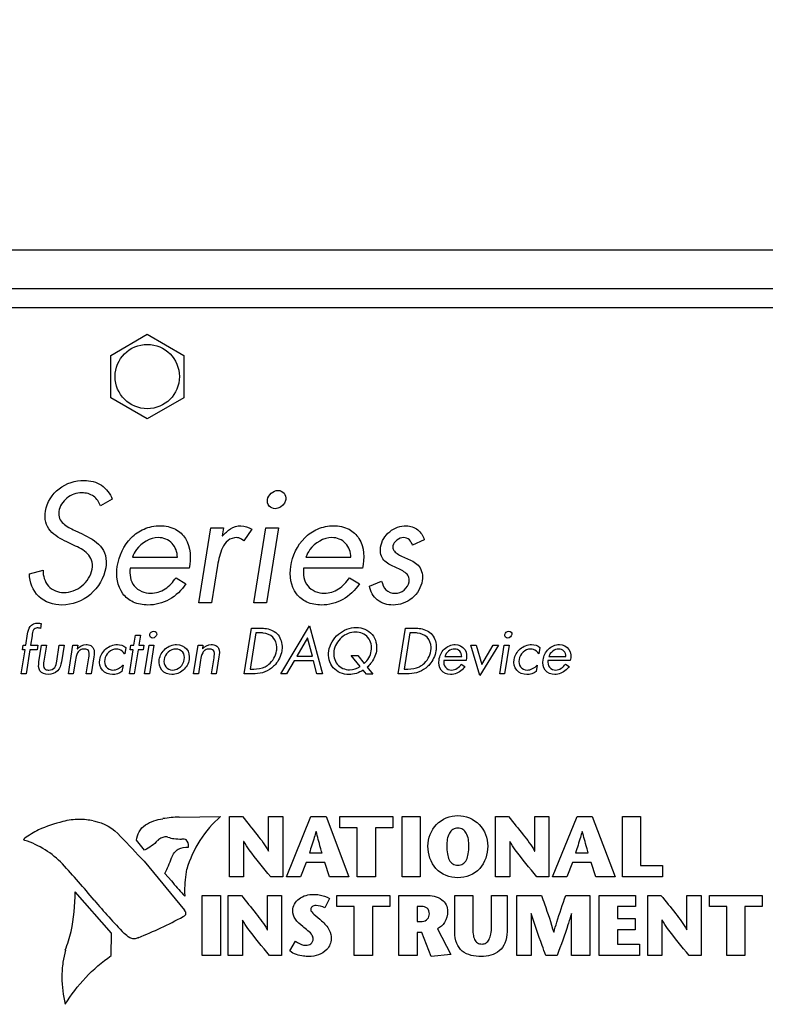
# Model space of a CAD drawing. Header units: inches. Extents: x 0.2 to 16.8, y 0.1 to 10.8.
# Tile 20 of 30: x 9.4 to 11.3, y 6.1 to 8.6. Entities that reach past the tile are written whole.
import ezdxf

# ---------------------------------------------------------------- set-up
doc = ezdxf.new("R2010")
doc.units = ezdxf.units.IN
doc.header["$LTSCALE"] = 0.935
doc.header["$MEASUREMENT"] = 0
doc.layers.get('0').update_dxf_attribs({"linetype": 'CONTINUOUS'})
doc.layers.add('02___PRT_ALL_AXES', color=7, linetype='CONTINUOUS')
doc.layers.add('DIMENSIONS', color=7, linetype='CONTINUOUS')
doc.styles.get("Standard").update_dxf_attribs({"font": 'txt', "width": 0.8})
doc.dimstyles.new('DIMSTYLE_1', dxfattribs={"dimtxt": 0.125, "dimasz": 0.18, "dimexe": 0.125, "dimexo": 0.0625, "dimgap": 0.0625, "dimtad": 0, "dimtih": 1, "dimtoh": 1, "dimzin": 4, "dimdsep": 46, "dimtxsty": 'STANDARD', "dimblk": '_FILLED', "dimblk1": '_FILLED', "dimblk2": '_FILLED', "dimcen": 0.09, "dimadec": 0, "dimazin": 0, "dimtp": 0.001, "dimtm": 0.001, "dimtfac": 1, "dimtofl": 0, "dimtmove": 0, "dimatfit": 3, "dimldrblk": '_FILLED', "dimfxl": 1, "dimtolj": 1, "dimtzin": 4, "dimarcsym": 0})

# ---------------------------------------------------------------- blocks, each defined once
blk = doc.blocks.new('_FILLED')
at = {"color": 0, "linetype": 'BYBLOCK'}
blk.add_solid([(0, 0), (-1, 0.174), (-1, -0.174)], dxfattribs=at)
blk = doc.blocks.new('*D4')
at = {"layer": 'DIMENSIONS', "color": 2, "linetype": 'CONTINUOUS'}
for p, q in [((7.9962, 8.6816), (7.9962, 9.4941)), ((14.7994, 7.1412), (14.7994, 9.4941)), ((7.9962, 9.3691), (10.7228, 9.3691)), ((14.7994, 9.3691), (12.0728, 9.3691))]:
    blk.add_line(p, q, dxfattribs=at)
at = {"layer": 'DIMENSIONS', "color": 2, "linetype": 'CONTINUOUS', "xscale": 0.18, "yscale": 0.18, "zscale": 0.18, "rotation": 180}
blk.add_blockref('_FILLED', (7.9962, 9.3691), dxfattribs=at)
at = {"layer": 'DIMENSIONS', "color": 2, "linetype": 'CONTINUOUS', "xscale": 0.18, "yscale": 0.18, "zscale": 0.18}
blk.add_blockref('_FILLED', (14.7994, 9.3691), dxfattribs=at)
at = {"layer": 'DIMENSIONS', "color": 2, "linetype": 'CONTINUOUS', "insert": (11.3978, 9.4316), "char_height": 0.125, "width": 1.225, "attachment_point": 2, "line_spacing_factor": 0.9}
blk.add_mtext('6.80{\\Ftxt.shx;\\W1.000000;\\H0.125000; }[172.8]', dxfattribs=at)

msp = doc.modelspace()

# ---------------------------------------------------------------- linework, layer by layer
at = {"color": 3, "linetype": 'CONTINUOUS'}
for p, q in [((8.7342, 7.9548), (12.7902, 7.9548)), ((8.7342, 7.9058), (12.8392, 7.9058))]:
    msp.add_line(p, q, dxfattribs=at)
at = {"color": 7, "linetype": 'CONTINUOUS'}
for p, q in [((9.6048, 7.7824), (9.6992, 7.8369)), ((9.6992, 7.8369), (9.7937, 7.7824)), ((9.6048, 7.6733), (9.6048, 7.7824)), ((9.7937, 7.7824), (9.7937, 7.6733)), ((9.6992, 7.6187), (9.6048, 7.6733)), ((9.7937, 7.6733), (9.6992, 7.6187))]:
    msp.add_line(p, q, dxfattribs=at)
at = {"color": 40, "linetype": 'CONTINUOUS'}
for p, q in [((9.6088, 7.4116), (9.5783, 7.3939)), ((9.5119, 7.3308), (9.531, 7.3217)), ((9.8324, 7.1436), (9.8631, 7.3374)), ((9.8631, 7.3374), (9.8961, 7.3374)), ((9.8961, 7.3374), (9.8928, 7.3164)), ((9.9689, 7.3337), (9.9485, 7.3036)), ((9.9743, 7.1436), (10.005, 7.3374)), ((10.005, 7.3374), (10.038, 7.3374)), ((10.038, 7.3374), (10.0073, 7.1436)), ((9.5091, 7.2928), (9.4915, 7.3011)), ((9.8928, 7.3164), (9.8936, 7.3164)), ((10.4139, 7.3069), (10.384, 7.2924)), ((9.6609, 7.2615), (9.7768, 7.2615)), ((10.1089, 7.2615), (10.2248, 7.2615)), ((9.3947, 7.2186), (9.43, 7.2281)), ((9.807, 7.2335), (9.6549, 7.2335)), ((9.8808, 7.2405), (9.8654, 7.1436)), ((10.255, 7.2335), (10.1028, 7.2335)), ((9.7734, 7.2087), (9.7989, 7.1926)), ((10.2214, 7.2087), (10.2469, 7.1926)), ((10.2729, 7.1873), (10.3041, 7.1996)), ((9.8654, 7.1436), (9.8324, 7.1436)), ((10.0073, 7.1436), (9.9743, 7.1436)), ((9.4255, 7.0902), (9.4235, 7.0775)), ((9.9493, 6.9608), (9.968, 7.0786)), ((9.9792, 7.0664), (9.9644, 6.973)), ((9.968, 7.0786), (9.9902, 7.0786)), ((9.9887, 7.0664), (9.9792, 7.0664)), ((10.0443, 6.9608), (10.1182, 7.0842)), ((10.1182, 7.0842), (10.1516, 6.9608)), ((10.3473, 6.9608), (10.366, 7.0786)), ((10.3772, 7.0664), (10.3623, 6.973)), ((10.366, 7.0786), (10.3881, 7.0786)), ((10.3867, 7.0664), (10.3772, 7.0664)), ((9.3855, 7.0343), (9.3901, 7.0635)), ((9.4019, 7.0591), (9.398, 7.0343)), ((9.6647, 7.0343), (9.6689, 7.0607)), ((9.6689, 7.0607), (9.6814, 7.0607)), ((9.6814, 7.0607), (9.6772, 7.0343)), ((10.1131, 7.0536), (10.0854, 7.0065)), ((10.1253, 7.0065), (10.1131, 7.0536)), ((9.3739, 6.9608), (9.3837, 7.0227)), ((9.3768, 7.0227), (9.3786, 7.0343)), ((9.3837, 7.0227), (9.3768, 7.0227)), ((9.3786, 7.0343), (9.3855, 7.0343)), ((9.3962, 7.0227), (9.3863, 6.9608)), ((9.4147, 7.0227), (9.3962, 7.0227)), ((9.398, 7.0343), (9.4166, 7.0343)), ((9.4166, 7.0343), (9.4147, 7.0227)), ((9.4196, 6.9919), (9.4263, 7.0343)), ((9.4263, 7.0343), (9.4388, 7.0343)), ((9.4388, 7.0343), (9.4323, 6.9933)), ((9.4654, 6.9933), (9.4719, 7.0343)), ((9.4719, 7.0343), (9.4844, 7.0343)), ((9.4844, 7.0343), (9.4777, 6.9919)), ((9.4956, 6.9608), (9.5072, 7.0343)), ((9.5072, 7.0343), (9.5197, 7.0343)), ((9.5197, 7.0343), (9.5183, 7.0254)), ((9.5183, 7.0254), (9.5186, 7.0254)), ((9.6434, 7.0289), (9.6408, 7.0124)), ((9.6531, 6.9608), (9.6629, 7.0227)), ((9.6552, 7.0227), (9.6571, 7.0343)), ((9.6629, 7.0227), (9.6552, 7.0227)), ((9.6571, 7.0343), (9.6647, 7.0343)), ((9.6754, 7.0227), (9.6656, 6.9608)), ((9.6885, 7.0227), (9.6754, 7.0227)), ((9.6772, 7.0343), (9.6903, 7.0343)), ((9.6903, 7.0343), (9.6885, 7.0227)), ((9.6923, 6.9608), (9.7039, 7.0343)), ((9.7039, 7.0343), (9.7164, 7.0343)), ((9.7164, 7.0343), (9.7048, 6.9608)), ((9.8187, 6.9608), (9.8303, 7.0343)), ((9.8303, 7.0343), (9.8428, 7.0343)), ((9.8428, 7.0343), (9.8414, 7.0254)), ((9.8414, 7.0254), (9.8417, 7.0254)), ((10.5579, 6.956), (10.5342, 7.0343)), ((10.5342, 7.0343), (10.5485, 7.0343)), ((10.5485, 7.0343), (10.5625, 6.9849)), ((10.6062, 7.0343), (10.5579, 6.956)), ((10.5625, 6.9849), (10.5922, 7.0343)), ((10.5922, 7.0343), (10.6062, 7.0343)), ((10.609, 6.9608), (10.6206, 7.0343)), ((10.6206, 7.0343), (10.6331, 7.0343)), ((10.6331, 7.0343), (10.6215, 6.9608)), ((10.7129, 7.0289), (10.7103, 7.0124)), ((9.5136, 6.9957), (9.5081, 6.9608)), ((9.5418, 6.9608), (9.5484, 7.0022)), ((9.5612, 7.0044), (9.5543, 6.9608)), ((9.6408, 7.0124), (9.6404, 7.0124)), ((9.8367, 6.9957), (9.8312, 6.9608)), ((9.8649, 6.9608), (9.8715, 7.0022)), ((9.8843, 7.0044), (9.8774, 6.9608)), ((10.0782, 6.9943), (10.0587, 6.9608)), ((10.1285, 6.9943), (10.0782, 6.9943)), ((10.0854, 7.0065), (10.1253, 7.0065)), ((10.1371, 6.9608), (10.1285, 6.9943)), ((10.2491, 6.9797), (10.2253, 7.0083)), ((10.2253, 7.0083), (10.2424, 7.0083)), ((10.2424, 7.0083), (10.2594, 6.9871)), ((10.5225, 6.9949), (10.4649, 6.9949)), ((10.4672, 7.0055), (10.5111, 7.0055)), ((10.7103, 7.0124), (10.71, 7.0124)), ((10.7912, 6.9949), (10.7336, 6.9949)), ((10.7359, 7.0055), (10.7798, 7.0055)), ((9.6366, 6.983), (9.6339, 6.9663)), ((9.6362, 6.983), (9.6366, 6.983)), ((9.9644, 6.973), (9.9739, 6.973)), ((10.265, 6.9598), (10.2569, 6.9704)), ((10.2669, 6.9777), (10.2817, 6.9598)), ((10.3623, 6.973), (10.3719, 6.973)), ((10.5098, 6.9855), (10.5194, 6.9794)), ((10.7061, 6.983), (10.7034, 6.9663)), ((10.7058, 6.983), (10.7061, 6.983)), ((10.7785, 6.9855), (10.7882, 6.9794)), ((9.3863, 6.9608), (9.3739, 6.9608)), ((9.5081, 6.9608), (9.4956, 6.9608)), ((9.5543, 6.9608), (9.5418, 6.9608)), ((9.6656, 6.9608), (9.6531, 6.9608)), ((9.7048, 6.9608), (9.6923, 6.9608)), ((9.8312, 6.9608), (9.8187, 6.9608)), ((9.8774, 6.9608), (9.8649, 6.9608)), ((9.9712, 6.9608), (9.9493, 6.9608)), ((10.0587, 6.9608), (10.0443, 6.9608)), ((10.1516, 6.9608), (10.1371, 6.9608)), ((10.2817, 6.9598), (10.265, 6.9598)), ((10.3691, 6.9608), (10.3473, 6.9608)), ((10.6215, 6.9608), (10.609, 6.9608)), ((9.7819, 6.5911), (9.8886, 6.5928)), ((9.9111, 6.4371), (9.9111, 6.5921)), ((9.9111, 6.5921), (9.945, 6.5921)), ((10.0123, 6.5033), (10.0123, 6.5921)), ((10.0123, 6.5921), (10.0491, 6.5921)), ((10.0491, 6.5921), (10.0491, 6.4371)), ((10.0584, 6.4371), (10.1215, 6.5921)), ((10.1215, 6.5921), (10.1607, 6.5921)), ((10.1607, 6.5921), (10.2196, 6.4371)), ((10.1966, 6.5631), (10.1966, 6.5921)), ((10.1966, 6.5921), (10.3328, 6.5921)), ((10.3328, 6.5921), (10.3328, 6.5631)), ((10.3569, 6.4371), (10.3569, 6.5921)), ((10.3569, 6.5921), (10.4037, 6.5921)), ((10.4037, 6.5921), (10.4037, 6.4371)), ((10.5982, 6.4371), (10.5982, 6.5921)), ((10.5982, 6.5921), (10.6321, 6.5921)), ((10.6995, 6.5033), (10.6995, 6.5921)), ((10.6995, 6.5921), (10.7362, 6.5921)), ((10.7362, 6.5921), (10.7362, 6.4371)), ((10.7455, 6.4371), (10.8086, 6.5921)), ((10.8086, 6.5921), (10.8478, 6.5921)), ((10.8478, 6.5921), (10.9067, 6.4371)), ((10.926, 6.4371), (10.926, 6.5921)), ((10.926, 6.5921), (10.9727, 6.5921)), ((10.9727, 6.5921), (10.9727, 6.4661)), ((10.2414, 6.5631), (10.1966, 6.5631)), ((10.2414, 6.4371), (10.2414, 6.5631)), ((10.2881, 6.5631), (10.2881, 6.4371)), ((10.3328, 6.5631), (10.2881, 6.5631)), ((9.6922, 6.5059), (9.671, 6.531)), ((9.7893, 6.5342), (9.7881, 6.5342)), ((10.1352, 6.554), (10.1348, 6.554)), ((10.8223, 6.554), (10.8219, 6.554)), ((9.8055, 6.5136), (9.8059, 6.5136)), ((9.9479, 6.5279), (9.9479, 6.4371)), ((9.9483, 6.5279), (9.9479, 6.5279)), ((10.635, 6.5279), (10.635, 6.4371)), ((10.6354, 6.5279), (10.635, 6.5279)), ((10.0119, 6.5033), (10.0123, 6.5033)), ((10.1177, 6.4987), (10.1503, 6.4987)), ((10.699, 6.5033), (10.6995, 6.5033)), ((10.8048, 6.4987), (10.8374, 6.4987)), ((9.6909, 6.4771), (9.7955, 6.3505)), ((10.1097, 6.4741), (10.0949, 6.4371)), ((10.1578, 6.4741), (10.1097, 6.4741)), ((10.17, 6.4371), (10.1578, 6.4741)), ((10.7969, 6.4741), (10.782, 6.4371)), ((10.8449, 6.4741), (10.7969, 6.4741)), ((10.8571, 6.4371), (10.8449, 6.4741)), ((10.9727, 6.4661), (11.0294, 6.4661)), ((11.0294, 6.4661), (11.0294, 6.4371)), ((9.7615, 6.4262), (9.7447, 6.4454)), ((9.9479, 6.4371), (9.9111, 6.4371)), ((10.0491, 6.4371), (10.0179, 6.4371)), ((10.0949, 6.4371), (10.0584, 6.4371)), ((10.2196, 6.4371), (10.17, 6.4371)), ((10.2881, 6.4371), (10.2414, 6.4371)), ((10.4037, 6.4371), (10.3569, 6.4371)), ((10.635, 6.4371), (10.5982, 6.4371)), ((10.7362, 6.4371), (10.705, 6.4371)), ((10.782, 6.4371), (10.7455, 6.4371)), ((10.9067, 6.4371), (10.8571, 6.4371)), ((11.0294, 6.4371), (10.926, 6.4371)), ((9.6072, 6.2912), (9.5133, 6.3979)), ((9.7958, 6.3869), (9.7919, 6.3913)), ((9.8412, 6.234), (9.8412, 6.389)), ((9.8412, 6.389), (9.888, 6.389)), ((9.888, 6.389), (9.888, 6.234)), ((9.9081, 6.234), (9.9081, 6.389)), ((9.9081, 6.389), (9.942, 6.389)), ((10.0093, 6.3002), (10.0093, 6.389)), ((10.0093, 6.389), (10.0461, 6.389)), ((10.0461, 6.389), (10.0461, 6.234)), ((10.1695, 6.3812), (10.1576, 6.3568)), ((10.1889, 6.36), (10.1889, 6.389)), ((10.1889, 6.389), (10.3251, 6.389)), ((10.3251, 6.389), (10.3251, 6.36)), ((10.349, 6.234), (10.349, 6.389)), ((10.349, 6.389), (10.4181, 6.389)), ((10.4928, 6.294), (10.4928, 6.3888)), ((10.4928, 6.3888), (10.5396, 6.3888)), ((10.5396, 6.3888), (10.5396, 6.3077)), ((10.5878, 6.3084), (10.5878, 6.3888)), ((10.5878, 6.3888), (10.6281, 6.3888)), ((10.6281, 6.3888), (10.6281, 6.2951)), ((10.6534, 6.234), (10.6534, 6.389)), ((10.6534, 6.389), (10.7168, 6.389)), ((10.7794, 6.389), (10.8414, 6.389)), ((10.8414, 6.389), (10.8414, 6.234)), ((10.8659, 6.234), (10.8659, 6.389)), ((10.8659, 6.389), (10.96, 6.389)), ((10.96, 6.389), (10.96, 6.36)), ((10.9912, 6.389), (11.0251, 6.389)), ((10.9912, 6.234), (10.9912, 6.389)), ((11.0925, 6.389), (11.1292, 6.389)), ((11.0925, 6.3002), (11.0925, 6.389)), ((11.1292, 6.389), (11.1292, 6.234)), ((11.1507, 6.389), (11.2869, 6.389)), ((11.1507, 6.36), (11.1507, 6.389)), ((11.2869, 6.389), (11.2869, 6.36)), ((10.2336, 6.36), (10.1889, 6.36)), ((10.2336, 6.234), (10.2336, 6.36)), ((10.2804, 6.36), (10.2804, 6.234)), ((10.3251, 6.36), (10.2804, 6.36)), ((10.3957, 6.36), (10.3957, 6.3219)), ((10.4081, 6.36), (10.3957, 6.36)), ((10.9127, 6.36), (10.9127, 6.3294)), ((10.96, 6.36), (10.9127, 6.36)), ((11.1955, 6.36), (11.1507, 6.36)), ((11.1955, 6.234), (11.1955, 6.36)), ((11.2869, 6.36), (11.2422, 6.36)), ((11.2422, 6.36), (11.2422, 6.234)), ((9.798, 6.3461), (9.7981, 6.3435)), ((10.6902, 6.3425), (10.6902, 6.234)), ((10.6906, 6.3425), (10.6902, 6.3425)), ((10.7947, 6.3425), (10.7943, 6.3425)), ((10.7947, 6.234), (10.7947, 6.3425)), ((10.9127, 6.3294), (10.9589, 6.3294)), ((10.9589, 6.3294), (10.9589, 6.3004)), ((9.9449, 6.3248), (9.9449, 6.234)), ((9.9453, 6.3248), (9.9449, 6.3248)), ((10.3957, 6.3219), (10.409, 6.3219)), ((10.4482, 6.3028), (10.4825, 6.2364)), ((11.0284, 6.3248), (11.028, 6.3248)), ((11.028, 6.3248), (11.028, 6.234)), ((9.6061, 6.2337), (9.6072, 6.2912)), ((10.0089, 6.3002), (10.0093, 6.3002)), ((10.3957, 6.2927), (10.3957, 6.234)), ((10.4079, 6.2927), (10.3957, 6.2927)), ((10.4325, 6.2313), (10.4079, 6.2927)), ((10.7484, 6.2936), (10.7489, 6.2936)), ((10.9127, 6.3004), (10.9127, 6.263)), ((10.9589, 6.3004), (10.9127, 6.3004)), ((11.092, 6.3002), (11.0925, 6.3002)), ((10.0674, 6.2454), (10.0816, 6.2711)), ((10.9127, 6.263), (10.9696, 6.263)), ((10.9696, 6.263), (10.9696, 6.234)), ((9.888, 6.234), (9.8412, 6.234)), ((9.9449, 6.234), (9.9081, 6.234)), ((10.0461, 6.234), (10.0148, 6.234)), ((10.2804, 6.234), (10.2336, 6.234)), ((10.3957, 6.234), (10.349, 6.234)), ((10.4825, 6.2364), (10.4325, 6.2313)), ((10.6902, 6.234), (10.6534, 6.234)), ((10.7575, 6.234), (10.728, 6.234)), ((10.8414, 6.234), (10.7947, 6.234)), ((10.9696, 6.234), (10.8659, 6.234)), ((11.028, 6.234), (10.9912, 6.234)), ((11.1292, 6.234), (11.098, 6.234)), ((11.2422, 6.234), (11.1955, 6.234))]:
    msp.add_line(p, q, dxfattribs=at)
for centre, radius, start, end in [((9.524, 6.4207), 0.1643, 90.0506, 105.0235), ((9.5238, 6.4209), 0.1641, 77.3019, 89.9589), ((9.7979, 6.2102), 0.3812, 92.4095, 98.7996), ((9.5901, 6.234), 0.3666, 117.9306, 124.5851), ((9.5494, 6.2754), 0.3113, 102.5894, 114.8772), ((2.6617, -0.1341), 9.6498, 43.2441, 43.76817), ((9.7757, 6.6008), 0.0658, 249.4507, 263.1484), ((9.7916, 6.7632), 0.229, 264.0098, 269.0763), ((9.7787, 6.5156), 0.0273, 355.5973, 359.9858), ((9.3793, 6.6265), 0.4078, 333.6335, 339.8304), ((7.6436, 4.7719), 2.5011, 39.9155, 42.7604), ((10.0952, 6.4007), 0.2996, 169.2716, 180.0068), ((10.2865, 6.8532), 0.6767, 219.1186, 223.0378), ((8.9191, 6.4081), 0.5943, 349.0865, 359.0184), ((10.1235, 6.4009), 0.3279, 180.0562, 182.4462), ((10.8407, 7.4517), 1.6705, 220.0499, 224.0172), ((9.2381, 7.3644), 1.1697, 291.9842, 298.2471), ((9.7786, 6.3578), 0.0271, 299.1122, 314.9555), ((9.7688, 6.3326), 0.0323, 24.9315, 34.1157), ((9.1177, 6.3889), 0.396, 339.0847, 346.3562), ((9.8591, 6.1547), 0.3827, 165.9629, 170.6914), ((9.7712, 6.1777), 0.2924, 172.3481, 179.9972), ((9.7721, 6.1778), 0.2934, 180.0219, 193.7839)]:
    msp.add_arc(centre, radius, start, end, dxfattribs=at)
for points, knots in [([(9.4364, 7.3807), (9.44, 7.403), (9.4669, 7.4454), (9.5134, 7.4599), (9.536, 7.4599)], [0, 0, 0, 0, 0.499628, 1, 1, 1, 1]), ([(9.536, 7.4599), (9.5516, 7.4599), (9.5836, 7.4522), (9.6034, 7.4257), (9.6088, 7.4116)], [0, 0, 0, 0, 0.508869, 1, 1, 1, 1]), ([(9.5301, 7.4277), (9.5166, 7.4277), (9.4888, 7.4182), (9.473, 7.3928), (9.4709, 7.3795)], [0, 0, 0, 0, 0.499712, 1, 1, 1, 1]), ([(9.5783, 7.3939), (9.5744, 7.4033), (9.5632, 7.4227), (9.5407, 7.4277), (9.5301, 7.4277)], [0, 0, 0, 0, 0.488907, 1, 1, 1, 1]), ([(10.0368, 7.4339), (10.0424, 7.4339), (10.0546, 7.4288), (10.0575, 7.416), (10.0566, 7.4104)], [0, 0, 0, 0, 0.497612, 1, 1, 1, 1]), ([(10.0293, 7.3869), (10.0237, 7.3869), (10.0114, 7.3918), (10.0087, 7.4047), (10.0096, 7.4104)], [0, 0, 0, 0, 0.49482, 1, 1, 1, 1]), ([(10.0566, 7.4104), (10.0561, 7.4072), (10.0518, 7.3952), (10.0386, 7.3869), (10.0293, 7.3869)], [0, 0, 0, 0, 0.260911, 1, 1, 1, 1]), ([(9.4915, 7.3011), (9.476, 7.3087), (9.4522, 7.3209), (9.4346, 7.3527), (9.4349, 7.3712), (9.4364, 7.3807)], [0, 0, 0, 0, 0.493838, 0.724586, 1, 1, 1, 1]), ([(9.4709, 7.3795), (9.47, 7.3736), (9.471, 7.3615), (9.4859, 7.3432), (9.5015, 7.3358), (9.5119, 7.3308)], [0, 0, 0, 0, 0.258125, 0.497919, 1, 1, 1, 1]), ([(9.531, 7.3217), (9.5483, 7.3136), (9.5747, 7.3004), (9.5939, 7.2652), (9.5935, 7.2448), (9.5918, 7.2343)], [0, 0, 0, 0, 0.493098, 0.723277, 1, 1, 1, 1]), ([(9.6218, 7.238), (9.626, 7.265), (9.6442, 7.3055), (9.6903, 7.3374), (9.7182, 7.3427), (9.7324, 7.3427)], [0, 0, 0, 0, 0.499194, 0.742366, 1, 1, 1, 1]), ([(9.7324, 7.3427), (9.7459, 7.3427), (9.7721, 7.338), (9.811, 7.3013), (9.8124, 7.2585), (9.807, 7.2335)], [0, 0, 0, 0, 0.266419, 0.496666, 1, 1, 1, 1]), ([(9.8936, 7.3164), (9.8999, 7.3233), (9.9125, 7.3373), (9.9316, 7.3427), (9.9407, 7.3427)], [0, 0, 0, 0, 0.506145, 1, 1, 1, 1]), ([(10.0697, 7.238), (10.074, 7.265), (10.0922, 7.3055), (10.1383, 7.3374), (10.1662, 7.3427), (10.1803, 7.3427)], [0, 0, 0, 0, 0.499214, 0.742394, 1, 1, 1, 1]), ([(10.1803, 7.3427), (10.1939, 7.3427), (10.2201, 7.338), (10.259, 7.3013), (10.2604, 7.2585), (10.255, 7.2335)], [0, 0, 0, 0, 0.266447, 0.496698, 1, 1, 1, 1]), ([(10.3016, 7.2879), (10.304, 7.3031), (10.3214, 7.332), (10.3528, 7.3427), (10.368, 7.3427)], [0, 0, 0, 0, 0.502133, 1, 1, 1, 1]), ([(10.368, 7.3427), (10.3784, 7.3427), (10.3994, 7.3353), (10.4113, 7.3167), (10.4139, 7.3069)], [0, 0, 0, 0, 0.50449, 1, 1, 1, 1]), ([(9.5567, 7.231), (9.5579, 7.2386), (9.5579, 7.2536), (9.5415, 7.2781), (9.5218, 7.2866), (9.5091, 7.2928)], [0, 0, 0, 0, 0.272746, 0.501783, 1, 1, 1, 1]), ([(9.7279, 7.3122), (9.7063, 7.3122), (9.6765, 7.2945), (9.6631, 7.2686), (9.6609, 7.2615)], [0, 0, 0, 0, 0.745, 1, 1, 1, 1]), ([(9.7768, 7.2615), (9.7768, 7.2743), (9.7677, 7.3014), (9.7407, 7.3122), (9.7279, 7.3122)], [0, 0, 0, 0, 0.501061, 1, 1, 1, 1]), ([(9.9301, 7.3122), (9.9222, 7.3122), (9.9058, 7.3066), (9.8879, 7.2794), (9.8832, 7.256), (9.8808, 7.2405)], [0, 0, 0, 0, 0.251478, 0.50168, 1, 1, 1, 1]), ([(9.9485, 7.3036), (9.9445, 7.3066), (9.939, 7.3115), (9.932, 7.3122), (9.9301, 7.3122)], [0, 0, 0, 0, 0.722807, 1, 1, 1, 1]), ([(10.1759, 7.3122), (10.1543, 7.3122), (10.1245, 7.2945), (10.1111, 7.2686), (10.1089, 7.2615)], [0, 0, 0, 0, 0.745, 1, 1, 1, 1]), ([(10.2248, 7.2615), (10.2248, 7.2743), (10.2157, 7.3014), (10.1887, 7.3122), (10.1759, 7.3122)], [0, 0, 0, 0, 0.501061, 1, 1, 1, 1]), ([(10.384, 7.2924), (10.3825, 7.2976), (10.3771, 7.3076), (10.3661, 7.3122), (10.3607, 7.3122)], [0, 0, 0, 0, 0.497614, 1, 1, 1, 1]), ([(10.3749, 7.1984), (10.3756, 7.203), (10.3748, 7.2126), (10.3648, 7.2231), (10.3517, 7.2301), (10.3324, 7.2385), (10.312, 7.2485), (10.3004, 7.2691), (10.3006, 7.2814), (10.3016, 7.2879)], [0, 0, 0, 0, 0.109793, 0.212254, 0.330089, 0.460433, 0.717949, 0.84475, 1, 1, 1, 1]), ([(10.3334, 7.2908), (10.3328, 7.287), (10.3343, 7.2783), (10.3448, 7.2698), (10.358, 7.2634), (10.3679, 7.2593), (10.373, 7.257)], [0, 0, 0, 0, 0.207894, 0.427605, 0.696611, 1, 1, 1, 1]), ([(10.373, 7.257), (10.3833, 7.2523), (10.4061, 7.2407), (10.4111, 7.2136), (10.4091, 7.2013)], [0, 0, 0, 0, 0.475343, 1, 1, 1, 1]), ([(9.4789, 7.1382), (9.4576, 7.1382), (9.4116, 7.1524), (9.3957, 7.1976), (9.3947, 7.2186)], [0, 0, 0, 0, 0.503038, 1, 1, 1, 1]), ([(9.43, 7.2281), (9.4298, 7.2137), (9.4383, 7.1827), (9.4689, 7.1704), (9.4832, 7.1704)], [0, 0, 0, 0, 0.501673, 1, 1, 1, 1]), ([(9.5918, 7.2343), (9.5877, 7.2083), (9.5587, 7.1586), (9.5051, 7.1382), (9.4789, 7.1382)], [0, 0, 0, 0, 0.501545, 1, 1, 1, 1]), ([(9.4832, 7.1704), (9.4999, 7.1704), (9.5341, 7.183), (9.554, 7.2143), (9.5567, 7.231)], [0, 0, 0, 0, 0.497187, 1, 1, 1, 1]), ([(9.7008, 7.1382), (9.6879, 7.1382), (9.6631, 7.1425), (9.6235, 7.1736), (9.618, 7.2142), (9.6218, 7.238)], [0, 0, 0, 0, 0.267149, 0.501636, 1, 1, 1, 1]), ([(9.6549, 7.2335), (9.6526, 7.2179), (9.6582, 7.1821), (9.6926, 7.1687), (9.7081, 7.1687)], [0, 0, 0, 0, 0.501879, 1, 1, 1, 1]), ([(10.1488, 7.1382), (10.1359, 7.1382), (10.111, 7.1425), (10.0714, 7.1736), (10.066, 7.2142), (10.0697, 7.238)], [0, 0, 0, 0, 0.267139, 0.501615, 1, 1, 1, 1]), ([(10.1028, 7.2335), (10.1006, 7.2179), (10.1061, 7.1821), (10.1405, 7.1687), (10.1561, 7.1687)], [0, 0, 0, 0, 0.501874, 1, 1, 1, 1]), ([(9.7989, 7.1926), (9.7877, 7.1765), (9.7591, 7.1483), (9.7197, 7.1382), (9.7008, 7.1382)], [0, 0, 0, 0, 0.510121, 1, 1, 1, 1]), ([(9.7081, 7.1687), (9.721, 7.1687), (9.7478, 7.1774), (9.7656, 7.1978), (9.7734, 7.2087)], [0, 0, 0, 0, 0.490062, 1, 1, 1, 1]), ([(10.2469, 7.1926), (10.2357, 7.1765), (10.207, 7.1483), (10.1677, 7.1382), (10.1488, 7.1382)], [0, 0, 0, 0, 0.510109, 1, 1, 1, 1]), ([(10.1561, 7.1687), (10.169, 7.1687), (10.1958, 7.1774), (10.2136, 7.1978), (10.2214, 7.2087)], [0, 0, 0, 0, 0.49, 1, 1, 1, 1]), ([(10.3041, 7.1996), (10.3065, 7.1917), (10.3122, 7.1745), (10.3305, 7.1687), (10.3388, 7.1687)], [0, 0, 0, 0, 0.498311, 1, 1, 1, 1]), ([(10.4091, 7.2013), (10.4064, 7.184), (10.3868, 7.151), (10.351, 7.1382), (10.3336, 7.1382)], [0, 0, 0, 0, 0.501479, 1, 1, 1, 1]), ([(10.3388, 7.1687), (10.3472, 7.1687), (10.3644, 7.1743), (10.3736, 7.1902), (10.3749, 7.1984)], [0, 0, 0, 0, 0.501685, 1, 1, 1, 1]), ([(10.3336, 7.1382), (10.3194, 7.1382), (10.2895, 7.1461), (10.2753, 7.1737), (10.2729, 7.1873)], [0, 0, 0, 0, 0.507828, 1, 1, 1, 1]), ([(9.4153, 7.0792), (9.4116, 7.0792), (9.4024, 7.0739), (9.4027, 7.0642), (9.4019, 7.0591)], [0, 0, 0, 0, 0.417606, 1, 1, 1, 1]), ([(9.716, 7.0708), (9.7181, 7.0708), (9.7227, 7.0689), (9.7238, 7.064), (9.7235, 7.0619)], [0, 0, 0, 0, 0.497313, 1, 1, 1, 1]), ([(10.0235, 7.055), (10.0172, 7.0615), (10.0043, 7.0662), (9.9921, 7.0664), (9.9887, 7.0664)], [0, 0, 0, 0, 0.730208, 1, 1, 1, 1]), ([(9.9902, 7.0786), (9.9944, 7.0786), (10.0098, 7.0784), (10.0258, 7.0724), (10.0338, 7.0644)], [0, 0, 0, 0, 0.270473, 1, 1, 1, 1]), ([(10.0338, 7.0644), (10.042, 7.0562), (10.0483, 7.0395), (10.0469, 7.0238), (10.0463, 7.0196)], [0, 0, 0, 0, 0.730799, 1, 1, 1, 1]), ([(10.1678, 7.0196), (10.1705, 7.036), (10.1889, 7.067), (10.2224, 7.0806), (10.2389, 7.0806)], [0, 0, 0, 0, 0.502049, 1, 1, 1, 1]), ([(10.237, 7.0685), (10.2239, 7.0685), (10.1973, 7.0575), (10.1831, 7.0327), (10.181, 7.0197)], [0, 0, 0, 0, 0.498462, 1, 1, 1, 1]), ([(10.2775, 7.0197), (10.2794, 7.0314), (10.2741, 7.0582), (10.2487, 7.0685), (10.237, 7.0685)], [0, 0, 0, 0, 0.503123, 1, 1, 1, 1]), ([(10.2389, 7.0806), (10.2537, 7.0806), (10.2859, 7.0677), (10.2929, 7.034), (10.2906, 7.0193)], [0, 0, 0, 0, 0.498338, 1, 1, 1, 1]), ([(10.4214, 7.055), (10.4151, 7.0615), (10.4023, 7.0662), (10.39, 7.0664), (10.3867, 7.0664)], [0, 0, 0, 0, 0.730201, 1, 1, 1, 1]), ([(10.3881, 7.0786), (10.3923, 7.0786), (10.4078, 7.0784), (10.4238, 7.0724), (10.4318, 7.0644)], [0, 0, 0, 0, 0.270476, 1, 1, 1, 1]), ([(10.4318, 7.0644), (10.44, 7.0562), (10.4463, 7.0395), (10.4449, 7.0238), (10.4442, 7.0196)], [0, 0, 0, 0, 0.730802, 1, 1, 1, 1]), ([(10.6327, 7.0708), (10.6348, 7.0708), (10.6394, 7.0689), (10.6405, 7.064), (10.6402, 7.0619)], [0, 0, 0, 0, 0.497549, 1, 1, 1, 1]), ([(9.7132, 7.053), (9.711, 7.053), (9.7064, 7.0548), (9.7053, 7.0597), (9.7057, 7.0619)], [0, 0, 0, 0, 0.494929, 1, 1, 1, 1]), ([(10.0332, 7.0197), (10.0337, 7.023), (10.0346, 7.0354), (10.0298, 7.0485), (10.0235, 7.055)], [0, 0, 0, 0, 0.266434, 1, 1, 1, 1]), ([(10.4311, 7.0197), (10.4316, 7.023), (10.4326, 7.0354), (10.4278, 7.0485), (10.4214, 7.055)], [0, 0, 0, 0, 0.26641, 1, 1, 1, 1]), ([(10.6299, 7.053), (10.6277, 7.053), (10.6231, 7.0548), (10.622, 7.0597), (10.6224, 7.0619)], [0, 0, 0, 0, 0.494734, 1, 1, 1, 1]), ([(9.5365, 7.0247), (9.5329, 7.0247), (9.5257, 7.0232), (9.5164, 7.0125), (9.5146, 7.0024), (9.5136, 6.9957)], [0, 0, 0, 0, 0.267126, 0.501496, 1, 1, 1, 1]), ([(9.5484, 7.0022), (9.5492, 7.0074), (9.5511, 7.0153), (9.5447, 7.0242), (9.5393, 7.0247), (9.5365, 7.0247)], [0, 0, 0, 0, 0.516093, 0.722136, 1, 1, 1, 1]), ([(9.5413, 7.0363), (9.5454, 7.0363), (9.5531, 7.0354), (9.5638, 7.0237), (9.5624, 7.0118), (9.5612, 7.0044)], [0, 0, 0, 0, 0.278585, 0.493715, 1, 1, 1, 1]), ([(9.5765, 6.9975), (9.5782, 7.008), (9.5899, 7.0279), (9.6114, 7.0363), (9.6219, 7.0363)], [0, 0, 0, 0, 0.502546, 1, 1, 1, 1]), ([(9.6196, 7.0247), (9.6124, 7.0247), (9.5978, 7.0185), (9.5905, 7.0047), (9.5894, 6.9975)], [0, 0, 0, 0, 0.497668, 1, 1, 1, 1]), ([(9.6404, 7.0124), (9.6372, 7.0175), (9.6303, 7.0238), (9.6219, 7.0247), (9.6196, 7.0247)], [0, 0, 0, 0, 0.726798, 1, 1, 1, 1]), ([(9.7301, 6.9974), (9.7318, 7.0078), (9.7431, 7.0277), (9.7644, 7.0363), (9.7749, 7.0363)], [0, 0, 0, 0, 0.502594, 1, 1, 1, 1]), ([(9.773, 7.0247), (9.7658, 7.0247), (9.751, 7.0187), (9.7438, 7.0047), (9.7426, 6.9975)], [0, 0, 0, 0, 0.499073, 1, 1, 1, 1]), ([(9.7948, 6.9975), (9.7958, 7.004), (9.7937, 7.0189), (9.7795, 7.0247), (9.773, 7.0247)], [0, 0, 0, 0, 0.503879, 1, 1, 1, 1]), ([(9.7749, 7.0363), (9.7842, 7.0363), (9.8046, 7.0281), (9.8087, 7.0067), (9.8073, 6.9974)], [0, 0, 0, 0, 0.496534, 1, 1, 1, 1]), ([(9.8596, 7.0247), (9.856, 7.0247), (9.8488, 7.0232), (9.8395, 7.0125), (9.8378, 7.0024), (9.8367, 6.9957)], [0, 0, 0, 0, 0.267129, 0.501503, 1, 1, 1, 1]), ([(9.8715, 7.0022), (9.8723, 7.0074), (9.8742, 7.0153), (9.8678, 7.0242), (9.8624, 7.0247), (9.8596, 7.0247)], [0, 0, 0, 0, 0.516036, 0.722112, 1, 1, 1, 1]), ([(9.8644, 7.0363), (9.8685, 7.0363), (9.8763, 7.0354), (9.8869, 7.0237), (9.8855, 7.0118), (9.8843, 7.0044)], [0, 0, 0, 0, 0.278592, 0.493754, 1, 1, 1, 1]), ([(10.0463, 7.0196), (10.0443, 7.007), (10.0364, 6.9902), (10.0237, 6.9785), (10.0201, 6.9757)], [0, 0, 0, 0, 0.736987, 1, 1, 1, 1]), ([(10.2196, 6.9588), (10.2049, 6.9588), (10.1729, 6.9713), (10.1655, 7.0049), (10.1678, 7.0196)], [0, 0, 0, 0, 0.497918, 1, 1, 1, 1]), ([(10.181, 7.0197), (10.1791, 7.0081), (10.1846, 6.9815), (10.2099, 6.971), (10.2215, 6.971)], [0, 0, 0, 0, 0.503096, 1, 1, 1, 1]), ([(10.2906, 7.0193), (10.2887, 7.0075), (10.2814, 6.9921), (10.2701, 6.9806), (10.2669, 6.9777)], [0, 0, 0, 0, 0.736544, 1, 1, 1, 1]), ([(10.4442, 7.0196), (10.4422, 7.007), (10.4344, 6.9902), (10.4216, 6.9785), (10.418, 6.9757)], [0, 0, 0, 0, 0.73699, 1, 1, 1, 1]), ([(10.4523, 6.9966), (10.454, 7.0069), (10.4627, 7.0274), (10.484, 7.0363), (10.4942, 7.0363)], [0, 0, 0, 0, 0.504285, 1, 1, 1, 1]), ([(10.5111, 7.0055), (10.511, 7.0104), (10.5076, 7.0206), (10.4974, 7.0247), (10.4926, 7.0247)], [0, 0, 0, 0, 0.501017, 1, 1, 1, 1]), ([(10.4942, 7.0363), (10.5035, 7.0363), (10.5245, 7.0265), (10.5245, 7.0044), (10.5225, 6.9949)], [0, 0, 0, 0, 0.48779, 1, 1, 1, 1]), ([(10.6461, 6.9975), (10.6477, 7.008), (10.6594, 7.0279), (10.6809, 7.0363), (10.6914, 7.0363)], [0, 0, 0, 0, 0.50254, 1, 1, 1, 1]), ([(10.6891, 7.0247), (10.6819, 7.0247), (10.6673, 7.0185), (10.66, 7.0047), (10.6589, 6.9975)], [0, 0, 0, 0, 0.4977, 1, 1, 1, 1]), ([(10.71, 7.0124), (10.7067, 7.0175), (10.6998, 7.0238), (10.6914, 7.0247), (10.6891, 7.0247)], [0, 0, 0, 0, 0.727024, 1, 1, 1, 1]), ([(10.7211, 6.9966), (10.7227, 7.0069), (10.7314, 7.0274), (10.7528, 7.0363), (10.763, 7.0363)], [0, 0, 0, 0, 0.504285, 1, 1, 1, 1]), ([(10.7798, 7.0055), (10.7798, 7.0104), (10.7764, 7.0206), (10.7661, 7.0247), (10.7613, 7.0247)], [0, 0, 0, 0, 0.501053, 1, 1, 1, 1]), ([(10.763, 7.0363), (10.7722, 7.0363), (10.7932, 7.0265), (10.7933, 7.0044), (10.7912, 6.9949)], [0, 0, 0, 0, 0.487834, 1, 1, 1, 1]), ([(9.4433, 6.9588), (9.4356, 6.9588), (9.417, 6.9652), (9.4183, 6.984), (9.4196, 6.9919)], [0, 0, 0, 0, 0.490516, 1, 1, 1, 1]), ([(9.4323, 6.9933), (9.4314, 6.988), (9.4296, 6.9798), (9.4367, 6.9709), (9.4422, 6.9704), (9.4452, 6.9704)], [0, 0, 0, 0, 0.511111, 0.718137, 1, 1, 1, 1]), ([(9.4777, 6.9919), (9.4763, 6.9834), (9.4709, 6.9651), (9.452, 6.9588), (9.4433, 6.9588)], [0, 0, 0, 0, 0.501103, 1, 1, 1, 1]), ([(9.4452, 6.9704), (9.4507, 6.9704), (9.463, 6.9756), (9.4645, 6.9878), (9.4654, 6.9933)], [0, 0, 0, 0, 0.494415, 1, 1, 1, 1]), ([(9.6094, 6.9588), (9.6, 6.9588), (9.5791, 6.9663), (9.5751, 6.9882), (9.5765, 6.9975)], [0, 0, 0, 0, 0.498422, 1, 1, 1, 1]), ([(9.5894, 6.9975), (9.5883, 6.9912), (9.5901, 6.9765), (9.604, 6.9704), (9.6103, 6.9704)], [0, 0, 0, 0, 0.506449, 1, 1, 1, 1]), ([(9.7626, 6.9588), (9.7533, 6.9588), (9.733, 6.9668), (9.7286, 6.9881), (9.7301, 6.9974)], [0, 0, 0, 0, 0.49688, 1, 1, 1, 1]), ([(9.7426, 6.9975), (9.7416, 6.9911), (9.7437, 6.9761), (9.758, 6.9704), (9.7644, 6.9704)], [0, 0, 0, 0, 0.504662, 1, 1, 1, 1]), ([(9.8073, 6.9974), (9.8056, 6.987), (9.7942, 6.9673), (9.773, 6.9588), (9.7626, 6.9588)], [0, 0, 0, 0, 0.502615, 1, 1, 1, 1]), ([(9.7644, 6.9704), (9.7716, 6.9704), (9.7865, 6.9764), (9.7937, 6.9904), (9.7948, 6.9975)], [0, 0, 0, 0, 0.498005, 1, 1, 1, 1]), ([(10.4822, 6.9588), (10.4733, 6.9588), (10.4533, 6.9667), (10.4509, 6.9876), (10.4523, 6.9966)], [0, 0, 0, 0, 0.494574, 1, 1, 1, 1]), ([(10.4649, 6.9949), (10.464, 6.989), (10.4661, 6.9755), (10.4791, 6.9704), (10.485, 6.9704)], [0, 0, 0, 0, 0.502034, 1, 1, 1, 1]), ([(10.679, 6.9588), (10.6695, 6.9588), (10.6486, 6.9663), (10.6446, 6.9882), (10.6461, 6.9975)], [0, 0, 0, 0, 0.498519, 1, 1, 1, 1]), ([(10.6589, 6.9975), (10.6579, 6.9912), (10.6596, 6.9765), (10.6736, 6.9704), (10.6799, 6.9704)], [0, 0, 0, 0, 0.50631, 1, 1, 1, 1]), ([(10.751, 6.9588), (10.7421, 6.9588), (10.7221, 6.9667), (10.7196, 6.9876), (10.7211, 6.9966)], [0, 0, 0, 0, 0.494579, 1, 1, 1, 1]), ([(10.7336, 6.9949), (10.7327, 6.989), (10.7349, 6.9754), (10.7479, 6.9704), (10.7538, 6.9704)], [0, 0, 0, 0, 0.50189, 1, 1, 1, 1]), ([(10.0201, 6.9757), (10.0131, 6.9703), (9.9973, 6.9618), (9.9797, 6.9608), (9.9712, 6.9608)], [0, 0, 0, 0, 0.509542, 1, 1, 1, 1]), ([(9.9739, 6.973), (9.984, 6.973), (9.9986, 6.9749), (10.0101, 6.9828), (10.013, 6.9852)], [0, 0, 0, 0, 0.730885, 1, 1, 1, 1]), ([(10.418, 6.9757), (10.4111, 6.9703), (10.3953, 6.9618), (10.3776, 6.9608), (10.3691, 6.9608)], [0, 0, 0, 0, 0.509636, 1, 1, 1, 1]), ([(10.3719, 6.973), (10.382, 6.973), (10.3965, 6.9749), (10.4081, 6.9828), (10.411, 6.9852)], [0, 0, 0, 0, 0.731008, 1, 1, 1, 1]), ([(10.5194, 6.9794), (10.5172, 6.9763), (10.5079, 6.9651), (10.4929, 6.9588), (10.4822, 6.9588)], [0, 0, 0, 0, 0.265805, 1, 1, 1, 1]), ([(10.7882, 6.9794), (10.786, 6.9763), (10.7767, 6.9651), (10.7616, 6.9588), (10.751, 6.9588)], [0, 0, 0, 0, 0.265868, 1, 1, 1, 1]), ([(9.945, 6.5921), (9.9577, 6.5766), (9.9809, 6.5478), (10.004, 6.5184), (10.0119, 6.5033)], [0, 0, 0, 0, 0.540161, 1, 1, 1, 1]), ([(10.4239, 6.5163), (10.4239, 6.5362), (10.4391, 6.5782), (10.481, 6.5947), (10.5009, 6.5947)], [0, 0, 0, 0, 0.499256, 1, 1, 1, 1]), ([(10.5009, 6.5947), (10.5209, 6.5947), (10.5628, 6.5782), (10.578, 6.5362), (10.578, 6.5163)], [0, 0, 0, 0, 0.500723, 1, 1, 1, 1]), ([(10.6321, 6.5921), (10.6448, 6.5766), (10.668, 6.5478), (10.6911, 6.5184), (10.699, 6.5033)], [0, 0, 0, 0, 0.540161, 1, 1, 1, 1]), ([(10.5009, 6.5624), (10.4965, 6.5624), (10.4874, 6.5604), (10.4738, 6.5444), (10.4726, 6.5277), (10.4726, 6.5163)], [0, 0, 0, 0, 0.220598, 0.434785, 1, 1, 1, 1]), ([(10.5293, 6.5163), (10.5293, 6.5277), (10.5281, 6.5444), (10.5145, 6.5604), (10.5054, 6.5624), (10.5009, 6.5624)], [0, 0, 0, 0, 0.565282, 0.77949, 1, 1, 1, 1]), ([(10.1348, 6.554), (10.1334, 6.5489), (10.1281, 6.5303), (10.1219, 6.512), (10.1177, 6.4987)], [0, 0, 0, 0, 0.276417, 1, 1, 1, 1]), ([(10.1503, 6.4987), (10.149, 6.5031), (10.1439, 6.5215), (10.1387, 6.5399), (10.1352, 6.554)], [0, 0, 0, 0, 0.240585, 1, 1, 1, 1]), ([(10.8219, 6.554), (10.8205, 6.5489), (10.8152, 6.5303), (10.809, 6.512), (10.8048, 6.4987)], [0, 0, 0, 0, 0.276415, 1, 1, 1, 1]), ([(10.8374, 6.4987), (10.8362, 6.5031), (10.831, 6.5215), (10.8258, 6.5399), (10.8223, 6.554)], [0, 0, 0, 0, 0.240585, 1, 1, 1, 1]), ([(10.0179, 6.4371), (9.9989, 6.46), (9.9741, 6.4891), (9.9525, 6.5206), (9.9483, 6.5279)], [0, 0, 0, 0, 0.779669, 1, 1, 1, 1]), ([(10.5009, 6.4344), (10.4806, 6.4344), (10.4365, 6.4513), (10.4239, 6.4957), (10.4239, 6.5163)], [0, 0, 0, 0, 0.496976, 1, 1, 1, 1]), ([(10.4726, 6.5163), (10.4726, 6.5096), (10.4733, 6.4974), (10.4775, 6.4811), (10.4869, 6.469), (10.4964, 6.4667), (10.5009, 6.4667)], [0, 0, 0, 0, 0.316101, 0.573793, 0.784905, 1, 1, 1, 1]), ([(10.578, 6.5163), (10.578, 6.4957), (10.5653, 6.4513), (10.5213, 6.4344), (10.5009, 6.4344)], [0, 0, 0, 0, 0.503072, 1, 1, 1, 1]), ([(10.5009, 6.4667), (10.5055, 6.4667), (10.515, 6.469), (10.5243, 6.4811), (10.5286, 6.4974), (10.5293, 6.5096), (10.5293, 6.5163)], [0, 0, 0, 0, 0.215012, 0.426143, 0.683871, 1, 1, 1, 1]), ([(10.705, 6.4371), (10.686, 6.46), (10.6612, 6.4891), (10.6397, 6.5206), (10.6354, 6.5279)], [0, 0, 0, 0, 0.779669, 1, 1, 1, 1]), ([(9.942, 6.389), (9.9546, 6.3735), (9.9778, 6.3447), (10.0009, 6.3153), (10.0089, 6.3002)], [0, 0, 0, 0, 0.540136, 1, 1, 1, 1]), ([(10.0748, 6.3499), (10.0748, 6.3613), (10.0897, 6.386), (10.1158, 6.3916), (10.129, 6.3916)], [0, 0, 0, 0, 0.462021, 1, 1, 1, 1]), ([(10.129, 6.3916), (10.1337, 6.3916), (10.1476, 6.3903), (10.1616, 6.3861), (10.1695, 6.3812)], [0, 0, 0, 0, 0.331001, 1, 1, 1, 1]), ([(10.4181, 6.389), (10.4325, 6.389), (10.4546, 6.3858), (10.4722, 6.3653), (10.4743, 6.3534), (10.4743, 6.3476)], [0, 0, 0, 0, 0.55642, 0.773823, 1, 1, 1, 1]), ([(10.7168, 6.389), (10.7194, 6.3816), (10.7308, 6.35), (10.7414, 6.3182), (10.7484, 6.2936)], [0, 0, 0, 0, 0.235713, 1, 1, 1, 1]), ([(10.7489, 6.2936), (10.7513, 6.3023), (10.7606, 6.3344), (10.7715, 6.366), (10.7794, 6.389)], [0, 0, 0, 0, 0.270686, 1, 1, 1, 1]), ([(11.0251, 6.389), (11.0378, 6.3735), (11.061, 6.3447), (11.0841, 6.3153), (11.092, 6.3002)], [0, 0, 0, 0, 0.540136, 1, 1, 1, 1]), ([(10.1348, 6.3626), (10.1312, 6.3626), (10.1246, 6.3617), (10.121, 6.3555), (10.121, 6.353)], [0, 0, 0, 0, 0.586386, 1, 1, 1, 1]), ([(10.121, 6.353), (10.121, 6.3479), (10.1326, 6.3369), (10.1428, 6.3292), (10.1492, 6.3234)], [0, 0, 0, 0, 0.372022, 1, 1, 1, 1]), ([(10.4276, 6.3409), (10.4276, 6.3464), (10.4242, 6.3582), (10.4128, 6.36), (10.4081, 6.36)], [0, 0, 0, 0, 0.539237, 1, 1, 1, 1]), ([(10.1004, 6.3085), (10.0937, 6.3144), (10.08, 6.3248), (10.0748, 6.3421), (10.0748, 6.3499)], [0, 0, 0, 0, 0.53168, 1, 1, 1, 1]), ([(10.409, 6.3219), (10.4141, 6.3219), (10.4242, 6.3264), (10.4276, 6.3364), (10.4276, 6.3409)], [0, 0, 0, 0, 0.531878, 1, 1, 1, 1]), ([(10.4743, 6.3476), (10.4743, 6.3377), (10.4702, 6.3188), (10.4555, 6.3065), (10.4482, 6.3028)], [0, 0, 0, 0, 0.54695, 1, 1, 1, 1]), ([(10.728, 6.234), (10.7249, 6.2425), (10.7115, 6.2784), (10.699, 6.3146), (10.6906, 6.3425)], [0, 0, 0, 0, 0.237314, 1, 1, 1, 1]), ([(10.7943, 6.3425), (10.7914, 6.3327), (10.7801, 6.2962), (10.7671, 6.2603), (10.7575, 6.234)], [0, 0, 0, 0, 0.267518, 1, 1, 1, 1]), ([(10.0148, 6.234), (9.9959, 6.2569), (9.971, 6.2859), (9.9495, 6.3175), (9.9453, 6.3248)], [0, 0, 0, 0, 0.779673, 1, 1, 1, 1]), ([(10.1277, 6.2764), (10.1277, 6.2794), (10.1226, 6.2937), (10.109, 6.3011), (10.1004, 6.3085)], [0, 0, 0, 0, 0.211486, 1, 1, 1, 1]), ([(10.1492, 6.3234), (10.1568, 6.3162), (10.1702, 6.303), (10.174, 6.2845), (10.174, 6.2769)], [0, 0, 0, 0, 0.577623, 1, 1, 1, 1]), ([(10.5396, 6.3077), (10.5396, 6.3015), (10.5399, 6.2905), (10.5427, 6.2757), (10.5509, 6.2649), (10.5593, 6.2634), (10.5635, 6.2634)], [0, 0, 0, 0, 0.329233, 0.582078, 0.781583, 1, 1, 1, 1]), ([(10.5635, 6.2634), (10.5671, 6.2634), (10.5747, 6.2654), (10.5828, 6.2755), (10.5871, 6.2904), (10.5878, 6.3019), (10.5878, 6.3084)], [0, 0, 0, 0, 0.189832, 0.392577, 0.655038, 1, 1, 1, 1]), ([(11.098, 6.234), (11.079, 6.2569), (11.0542, 6.2859), (11.0326, 6.3175), (11.0284, 6.3248)], [0, 0, 0, 0, 0.779665, 1, 1, 1, 1]), ([(10.1082, 6.2602), (10.1128, 6.2602), (10.1227, 6.2621), (10.1277, 6.2718), (10.1277, 6.2764)], [0, 0, 0, 0, 0.497634, 1, 1, 1, 1]), ([(10.174, 6.2769), (10.174, 6.2668), (10.1622, 6.2396), (10.1327, 6.2312), (10.1162, 6.2312)], [0, 0, 0, 0, 0.378598, 1, 1, 1, 1]), ([(10.5613, 6.2311), (10.5442, 6.2311), (10.5164, 6.2358), (10.4951, 6.2656), (10.4928, 6.2841), (10.4928, 6.294)], [0, 0, 0, 0, 0.486507, 0.716118, 1, 1, 1, 1]), ([(10.6281, 6.2951), (10.6281, 6.2851), (10.6255, 6.2664), (10.6044, 6.2373), (10.5776, 6.2311), (10.5613, 6.2311)], [0, 0, 0, 0, 0.289642, 0.527653, 1, 1, 1, 1]), ([(10.0816, 6.2711), (10.0834, 6.2697), (10.0911, 6.2641), (10.1008, 6.2602), (10.1082, 6.2602)], [0, 0, 0, 0, 0.229026, 1, 1, 1, 1]), ([(10.1162, 6.2312), (10.1117, 6.2312), (10.0947, 6.2322), (10.0772, 6.2375), (10.0674, 6.2454)], [0, 0, 0, 0, 0.264715, 1, 1, 1, 1])]:
    msp.add_open_spline(points, degree=3, knots=knots, dxfattribs=at)
for points in [[(10.0096, 7.4104), (10.0114, 7.4222), (10.0248, 7.4339), (10.0368, 7.4339)], [(9.9407, 7.3427), (9.9506, 7.3427), (9.9605, 7.3389), (9.9689, 7.3337)], [(10.3607, 7.3122), (10.3491, 7.3122), (10.3352, 7.3022), (10.3334, 7.2908)], [(9.3964, 7.0825), (9.401, 7.0884), (9.4094, 7.0917), (9.4168, 7.0917)], [(9.4168, 7.0917), (9.4197, 7.0917), (9.4227, 7.0911), (9.4255, 7.0902)], [(9.3901, 7.0635), (9.3912, 7.0701), (9.3923, 7.0772), (9.3964, 7.0825)], [(9.4235, 7.0775), (9.4208, 7.0784), (9.4181, 7.0792), (9.4153, 7.0792)], [(9.7057, 7.0619), (9.7064, 7.0664), (9.7114, 7.0708), (9.716, 7.0708)], [(10.6224, 7.0619), (10.6231, 7.0664), (10.6281, 7.0708), (10.6327, 7.0708)], [(9.7235, 7.0619), (9.7228, 7.0574), (9.7177, 7.053), (9.7132, 7.053)], [(10.6402, 7.0619), (10.6395, 7.0574), (10.6344, 7.053), (10.6299, 7.053)], [(9.5186, 7.0254), (9.5242, 7.0316), (9.5329, 7.0363), (9.5413, 7.0363)], [(9.6219, 7.0363), (9.6295, 7.0363), (9.6375, 7.0337), (9.6434, 7.0289)], [(9.8417, 7.0254), (9.8473, 7.0316), (9.856, 7.0363), (9.8644, 7.0363)], [(10.013, 6.9852), (10.0233, 6.9936), (10.0311, 7.0066), (10.0332, 7.0197)], [(10.2594, 6.9871), (10.2686, 6.9954), (10.2756, 7.0074), (10.2775, 7.0197)], [(10.411, 6.9852), (10.4213, 6.9936), (10.429, 7.0066), (10.4311, 7.0197)], [(10.4926, 7.0247), (10.4819, 7.0247), (10.4703, 7.0157), (10.4672, 7.0055)], [(10.6914, 7.0363), (10.699, 7.0363), (10.707, 7.0337), (10.7129, 7.0289)], [(10.7613, 7.0247), (10.7507, 7.0247), (10.739, 7.0157), (10.7359, 7.0055)], [(9.6339, 6.9663), (9.6266, 6.9619), (9.618, 6.9588), (9.6094, 6.9588)], [(9.6103, 6.9704), (9.62, 6.9704), (9.6297, 6.976), (9.6362, 6.983)], [(10.2569, 6.9704), (10.2461, 6.9631), (10.2326, 6.9588), (10.2196, 6.9588)], [(10.2215, 6.971), (10.2312, 6.971), (10.2412, 6.9743), (10.2491, 6.9797)], [(10.485, 6.9704), (10.4947, 6.9704), (10.5042, 6.9776), (10.5098, 6.9855)], [(10.7034, 6.9663), (10.6961, 6.9619), (10.6875, 6.9588), (10.679, 6.9588)], [(10.6799, 6.9704), (10.6895, 6.9704), (10.6992, 6.976), (10.7058, 6.983)], [(10.7538, 6.9704), (10.7634, 6.9704), (10.7729, 6.9777), (10.7785, 6.9855)], [(9.6942, 6.5706), (9.7077, 6.5794), (9.7236, 6.5851), (9.7396, 6.5868)], [(9.8886, 6.5928), (9.8479, 6.5573), (9.8163, 6.5082), (9.8009, 6.4564)], [(9.56, 6.581), (9.5866, 6.5766), (9.6129, 6.5617), (9.6303, 6.5411)], [(9.671, 6.531), (9.6725, 6.5462), (9.6817, 6.5618), (9.6942, 6.5706)], [(9.3806, 6.5336), (9.3806, 6.5345), (9.3812, 6.5355), (9.382, 6.536)], [(9.3832, 6.5307), (9.3819, 6.5308), (9.3806, 6.5323), (9.3806, 6.5336)], [(9.4799, 6.47), (9.4538, 6.4978), (9.4195, 6.5193), (9.3832, 6.5307)], [(9.7259, 6.5306), (9.7167, 6.5202), (9.705, 6.5116), (9.6923, 6.506)], [(9.7372, 6.5377), (9.7331, 6.536), (9.7292, 6.5336), (9.726, 6.5306)], [(9.7466, 6.54), (9.7434, 6.54), (9.74, 6.5392), (9.7371, 6.5376)], [(9.7526, 6.5391), (9.7507, 6.5397), (9.7486, 6.54), (9.7466, 6.54)], [(9.8, 6.5319), (9.7967, 6.5334), (9.7929, 6.5342), (9.7893, 6.5342)], [(9.806, 6.5156), (9.806, 6.5214), (9.8037, 6.5276), (9.7999, 6.532)], [(9.7622, 6.4859), (9.7649, 6.495), (9.7713, 6.5034), (9.7792, 6.5086)], [(9.7792, 6.5085), (9.7875, 6.5118), (9.7966, 6.5136), (9.8055, 6.5136)], [(10.1576, 6.3568), (10.1509, 6.3609), (10.1426, 6.3626), (10.1348, 6.3626)], [(9.7981, 6.3435), (9.7981, 6.3419), (9.798, 6.3402), (9.7977, 6.3386)], [(9.6538, 6.2796), (9.6487, 6.283), (9.6438, 6.2867), (9.6394, 6.2909)], [(9.6648, 6.277), (9.6611, 6.277), (9.6572, 6.2779), (9.6539, 6.2797)], [(9.6762, 6.2798), (9.6727, 6.278), (9.6687, 6.277), (9.6648, 6.277)], [(9.4872, 6.1078), (9.5173, 6.157), (9.5587, 6.2007), (9.6061, 6.2335)]]:
    msp.add_open_spline(points, degree=3, dxfattribs=at)
at = {"layer": '02___PRT_ALL_AXES', "color": 7, "linetype": 'CONTINUOUS'}
msp.add_line((14.3176, 8.0543), (8.4446, 8.0543), dxfattribs=at)
at = {"layer": '02___PRT_ALL_AXES', "color": 3, "linetype": 'CONTINUOUS'}
msp.add_circle((9.6992, 7.7278), 0.083, dxfattribs=at)

# ---------------------------------------------------------------- dimensions: what is measured, and where the dimension line sits
at = {"layer": 'DIMENSIONS', "color": 2, "linetype": 'CONTINUOUS'}
dim = msp.add_linear_dim(base=(14.7994, 9.3691), p1=(7.9962, 8.6191), p2=(14.7994, 7.0787), dimstyle='DIMSTYLE_1', dxfattribs=at)
dim.commit()
dim.dimension.update_dxf_attribs({"geometry": '*D4', "text_midpoint": (11.3978, 9.3691), "dimtype": 160})

doc.saveas('drawing.dxf')
